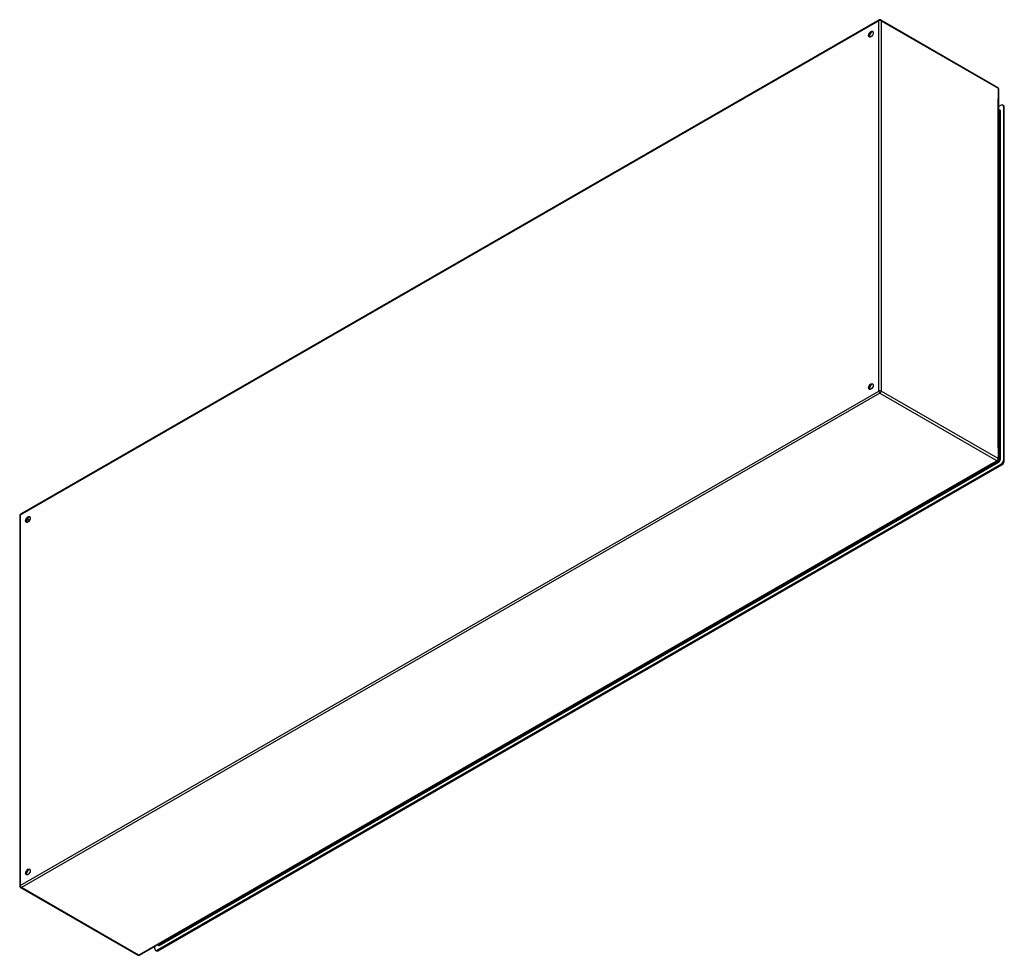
# Model space of a CAD drawing. Header units: inches. Extents: x 309.8 to 368, y 117.2 to 172.5.
import ezdxf

# ---------------------------------------------------------------- set-up
doc = ezdxf.new("R2010")
doc.units = ezdxf.units.IN
doc.header["$MEASUREMENT"] = 0
doc.layers.add('Visible Edges(ANSI)', color=7, linetype='Continuous', lineweight=25)
doc.layers.add('Visible Tangent Edges(ANSI)', color=7, linetype='Continuous', lineweight=25)

msp = doc.modelspace()

# ---------------------------------------------------------------- linework, layer by layer
at = {"layer": 'Visible Edges(ANSI)'}
for p, q in [((360.575, 172.519), (309.803, 143.282)), ((360.674, 172.519), (367.605, 168.528)), ((367.654, 146.53), (367.654, 168.442)), ((367.794, 167.471), (367.654, 167.39)), ((367.654, 167.197), (367.688, 167.177)), ((367.941, 167.453), (367.892, 167.48)), ((367.933, 167.39), (367.933, 146.475)), ((367.981, 146.447), (367.981, 167.362)), ((316.833, 117.207), (367.605, 146.444)), ((367.794, 146.234), (317.885, 117.493)), ((317.933, 117.465), (367.842, 146.206)), ((309.754, 143.196), (309.754, 121.284)), ((309.803, 121.198), (316.734, 117.207)), ((317.746, 117.574), (317.746, 117.732)), ((317.915, 117.83), (317.947, 117.811)), ((317.835, 117.455), (317.786, 117.483))]:
    msp.add_line(p, q, dxfattribs=at)
for centre, start, end in [((360.624, 172.433), 60.06401, 119.93599), ((367.555, 168.442), 0, 60.06401), ((367.555, 146.53), 299.93599, 0), ((309.853, 143.196), 119.93599, 180), ((309.853, 121.284), 180, 240.06401), ((316.784, 117.293), 240.06401, 299.93599)]:
    msp.add_arc(centre, 0.099, start, end, dxfattribs=at)
for centre, major_axis in [((360.094, 171.676), (-0.097, -0.169)), ((360.094, 150.829), (-0.097, -0.169)), ((310.243, 142.969), (0.097, 0.169)), ((310.243, 122.122), (0.097, 0.169))]:
    msp.add_ellipse(centre, major_axis=major_axis, ratio=0.578093, dxfattribs=at)
for centre, major_axis, start_param, end_param in [((360.142, 171.649), (0.097, 0.169), 0.24866, 2.892933), ((367.794, 167.31), (0.098, 0.171), 5.495853, 7.06665), ((367.842, 167.282), (0.098, 0.171), 5.495853, 6.283185), ((360.142, 150.801), (0.097, 0.169), 0.24866, 2.892933), ((367.794, 146.395), (-0.098, -0.171), 0.783464, 2.354261), ((367.842, 146.367), (0.098, 0.171), 3.925057, 5.495853), ((310.291, 142.941), (0.097, 0.169), 0.24866, 2.892933), ((310.291, 122.094), (0.097, 0.169), 0.24866, 2.892933), ((317.885, 117.654), (-0.098, -0.171), 5.495853, 7.06665), ((317.933, 117.626), (-0.098, -0.171), 0, 0.783464)]:
    msp.add_ellipse(centre, major_axis=major_axis, ratio=0.578093, start_param=start_param, end_param=end_param, dxfattribs=at)
at = {"layer": 'Visible Tangent Edges(ANSI)'}
for p, q in [((360.554, 172.474), (309.783, 143.236)), ((360.554, 150.562), (360.554, 172.474)), ((360.694, 172.474), (367.625, 168.482)), ((360.694, 172.474), (360.694, 150.562)), ((367.625, 168.482), (367.625, 167.849)), ((367.625, 147.204), (367.625, 167.849)), ((367.654, 167.163), (367.709, 167.132)), ((367.709, 167.132), (367.709, 146.525)), ((367.753, 146.525), (367.753, 167.132)), ((367.933, 167.39), (367.981, 167.362)), ((309.783, 121.324), (360.554, 150.562)), ((360.624, 150.441), (309.853, 121.203)), ((360.624, 150.441), (367.555, 146.449)), ((367.625, 146.571), (360.694, 150.562)), ((367.625, 147.204), (367.625, 146.571)), ((318.018, 117.778), (367.661, 146.366)), ((318.067, 117.857), (367.568, 146.363)), ((367.555, 146.449), (367.013, 146.137)), ((367.639, 146.404), (367.568, 146.363)), ((367.587, 146.434), (367.639, 146.404)), ((367.709, 146.525), (367.654, 146.556)), ((367.794, 146.234), (367.842, 146.206)), ((367.981, 146.447), (367.933, 146.475)), ((316.784, 117.212), (367.013, 146.137)), ((309.783, 143.236), (309.783, 121.324)), ((310.33, 142.896), (310.184, 142.98)), ((310.352, 142.934), (310.206, 143.018)), ((316.784, 117.212), (309.853, 121.203)), ((317.996, 117.816), (317.944, 117.846)), ((318.067, 117.857), (317.996, 117.816)), ((317.933, 117.465), (317.885, 117.493))]:
    msp.add_line(p, q, dxfattribs=at)
for centre, major_axis, ratio, start_param, end_param in [((360.624, 172.433), (-0.0494, 0.0858), 0.578093, 0, 0.787332), ((360.624, 172.433), (-0.099, 0), 0.575862, 3.926991, 5.497787), ((360.624, 172.433), (0.0494, 0.0858), 0.578093, 5.495853, 6.283185), ((367.555, 168.442), (0.0494, 0.0858), 0.578093, 5.495853, 6.283185), ((367.555, 168.442), (0.099, 0), 0.575862, 0, 0.785398), ((367.661, 167.079), (0.065, 0.113), 0.578093, 5.495853, 6.988298), ((367.639, 167.091), (0.0494, 0.0858), 0.578093, 5.495853, 6.283185), ((367.731, 167.144), (-0.031, 0), 0.575862, 0.785398, 2.356194), ((360.624, 150.522), (0.099, 0), 0.575862, 0.785398, 2.356194), ((360.624, 150.522), (-0.0494, 0.0858), 0.578093, 0.787332, 2.358128), ((360.624, 150.522), (0.0494, 0.0858), 0.578093, 3.925057, 5.495853), ((367.555, 146.53), (-0.0494, -0.0858), 0.578093, 0.783464, 2.354261), ((367.555, 146.53), (0.0494, -0.0858), 0.578093, 5.499721, 6.283185), ((367.555, 146.53), (0.099, 0), 0.575862, 0, 0.785398), ((367.639, 146.485), (-0.0494, -0.0858), 0.578093, 0.783464, 2.354261), ((367.639, 146.378), (-0.0155, 0.0269), 0.578093, 3.928925, 5.499721), ((367.661, 146.472), (0.065, 0.113), 0.578093, 3.925057, 5.495853), ((367.731, 146.538), (-0.031, 0), 0.575862, 0.785398, 2.356194), ((309.853, 143.196), (-0.0494, 0.0858), 0.578093, 0, 0.787332), ((309.853, 143.196), (-0.099, 0), 0.575862, 5.497787, 6.283185), ((309.853, 121.284), (-0.099, 0), 0.575862, 5.497787, 6.283185), ((309.853, 121.284), (0.0494, -0.0858), 0.578093, 3.928925, 5.499721), ((309.853, 121.284), (-0.0494, -0.0858), 0.578093, 0, 0.783464), ((318.018, 117.885), (-0.065, -0.113), 0.578093, 5.578073, 7.06665), ((317.996, 117.897), (-0.0494, -0.0858), 0.578093, 0, 0.783464), ((317.996, 117.791), (-0.0155, 0.0269), 0.578093, 3.928925, 5.499721), ((316.784, 117.293), (-0.0494, -0.0858), 0.578093, 0, 0.783464), ((316.784, 117.293), (0.0494, -0.0858), 0.578093, 5.499721, 6.283185)]:
    msp.add_ellipse(centre, major_axis=major_axis, ratio=ratio, start_param=start_param, end_param=end_param, dxfattribs=at)

doc.saveas('drawing.dxf')
